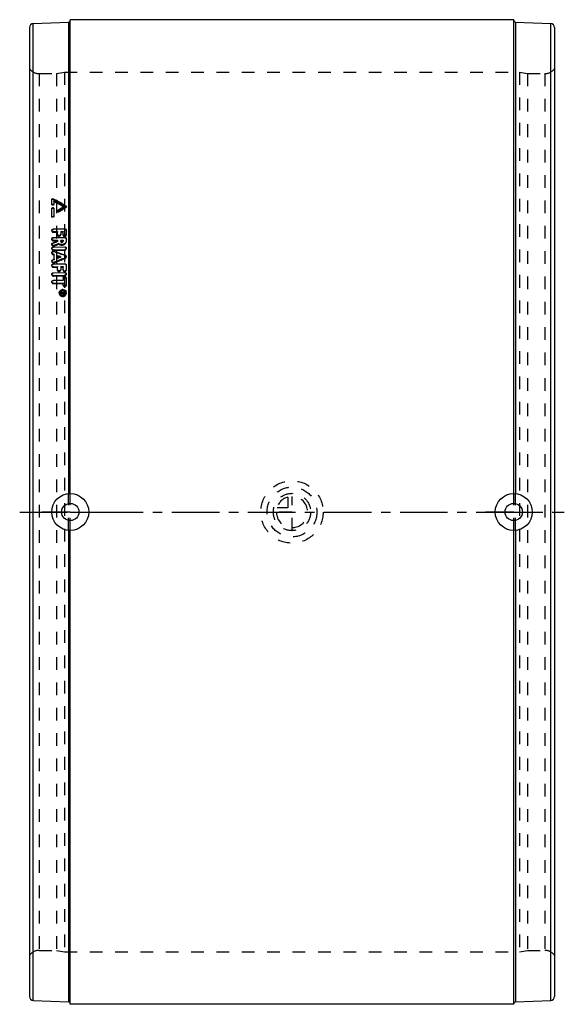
# Model space of a CAD drawing. Header units: millimetres. Extents: x 360 to 640, y 247 to 753.
import ezdxf

# ---------------------------------------------------------------- set-up
doc = ezdxf.new("R2010")
doc.units = ezdxf.units.MM
doc.header["$LTSCALE"] = 65.185185
doc.linetypes.add('CENTER', pattern=[0.6, 0.375, -0.075, 0.075, -0.075])
doc.linetypes.add('HIDDEN', pattern=[0.2, 0.1, -0.1])
for name, color, linetype in [('BOHRUNG', 7, 'CONTINUOUS'), ('KOERPER', 7, 'CONTINUOUS'), ('KONST.EL_MIT_GEO', 7, 'CONTINUOUS'), ('KURVEN', 7, 'CONTINUOUS'), ('L1', 7, 'CONTINUOUS')]:
    doc.layers.add(name, color=color, linetype=linetype)

msp = doc.modelspace()

# ---------------------------------------------------------------- linework, layer by layer
at = {"layer": 'BOHRUNG', "color": 8, "linetype": 'HIDDEN'}
for p, q in [((370.01, 725.3), (379, 725.3)), ((621, 725.3), (629.99, 725.3)), ((370.01, 274.7), (379, 274.7)), ((621, 274.7), (629.99, 274.7))]:
    msp.add_line(p, q, dxfattribs=at)
at = {"layer": 'KOERPER', "color": 7, "linetype": 'Continuous'}
for p, q in [((614, 753), (386, 753)), ((614, 247), (386, 247))]:
    msp.add_line(p, q, dxfattribs=at)
at = {"layer": 'KONST.EL_MIT_GEO', "color": 7, "linetype": 'Continuous'}
for p, q in [((365, 749), (365, 251)), ((366.91, 751), (385.04, 751.79)), ((366.91, 249), (366.91, 751)), ((385.04, 751.79), (385.04, 509.45)), ((386, 509.5), (386, 753)), ((614, 509.5), (614, 753)), ((614.96, 751.79), (614.96, 509.45)), ((614.96, 751.79), (633.09, 751)), ((633.09, 249), (633.09, 751)), ((635, 749), (635, 251)), ((376.49, 658.35), (376.49, 660.64)), ((377.3, 660.65), (377.28, 660.97)), ((377.28, 660.97), (378, 660.57)), ((377.3, 660.65), (378.02, 660.25)), ((377.48, 659.91), (377.48, 658.37)), ((378.63, 659.27), (377.48, 659.91)), ((378, 660.57), (378.53, 660.29)), ((378.02, 660.25), (378.4, 660.05)), ((378.4, 660.05), (378.75, 659.86)), ((378.53, 660.29), (378.72, 660.18)), ((381.61, 658.59), (383.08, 657.78)), ((376.49, 652.12), (376.49, 656.03)), ((377.48, 656.06), (377.48, 652.15)), ((379.56, 655.14), (380.08, 655.46)), ((379.59, 654.83), (379.56, 655.14)), ((379.59, 654.83), (380.62, 655.46)), ((380.08, 655.46), (381.11, 656.09)), ((381.36, 655.27), (380.16, 654.53)), ((380.62, 655.46), (381.65, 656.1)), ((381.11, 656.09), (382.67, 657.04)), ((381.65, 656.1), (382.69, 656.73)), ((382.67, 657.04), (382.09, 657.36)), ((383.1, 656.34), (382.57, 656.01)), ((382.69, 656.73), (382.67, 657.04)), ((383.08, 657.78), (383.22, 657.69)), ((383.1, 657.46), (383.8, 657.07)), ((383.18, 656.39), (383.1, 656.34)), ((383.78, 656.75), (383.18, 656.39)), ((383.22, 657.69), (383.78, 657.38)), ((383.8, 657.07), (383.78, 657.38)), ((377.34, 645.47), (383.13, 645.62)), ((377.34, 645.47), (377.36, 645.19)), ((377.34, 644.09), (379.39, 644.14)), ((383.16, 645.33), (377.36, 645.19)), ((379.39, 642.75), (379.39, 644.14)), ((379.39, 644.14), (379.41, 643.85)), ((381.08, 644.18), (382.29, 644.21)), ((381.08, 644.18), (381.08, 642.79)), ((382.29, 642.59), (382.29, 644.21)), ((383.13, 645.62), (383.16, 645.33)), ((383.98, 644.95), (383.98, 642.63)), ((376.98, 638.23), (377, 637.95)), ((378.34, 638.51), (377, 637.95)), ((377.34, 641.06), (383.13, 641.2)), ((377.34, 641.06), (377.36, 640.78)), ((377.34, 639.66), (379.39, 639.71)), ((383.16, 640.92), (377.36, 640.78)), ((378.87, 638.73), (378.34, 638.51)), ((380.09, 637.95), (378.49, 637.29)), ((379.14, 638.84), (378.87, 638.73)), ((378.99, 639.06), (379.39, 639.22)), ((379.41, 638.95), (379.14, 638.84)), ((379.39, 639.22), (379.39, 639.71)), ((379.39, 639.22), (379.41, 638.95)), ((381.08, 639.75), (382.29, 639.78)), ((381.08, 639.75), (381.08, 639.36)), ((382.29, 639.39), (382.29, 639.78)), ((383.13, 641.2), (383.16, 640.92)), ((383.98, 640.52), (383.98, 639.43)), ((377.11, 632.6), (377, 632.64)), ((377.69, 632.4), (377.11, 632.6)), ((377.34, 636.17), (383.13, 636.31)), ((377.34, 636.17), (377.36, 635.9)), ((377.34, 634.74), (383.13, 634.88)), ((383.16, 636.04), (377.36, 635.9)), ((377.68, 633.97), (377.7, 633.71)), ((378.49, 637.29), (377.7, 636.96)), ((381.44, 632.4), (380.92, 632.58)), ((381.54, 632.62), (383.48, 631.94)), ((383.13, 636.31), (383.16, 636.04)), ((377, 629.62), (377.69, 629.9)), ((377, 629.62), (377.02, 629.36)), ((377.71, 629.64), (377.02, 629.36)), ((377.34, 627.5), (383.13, 627.63)), ((377.34, 627.5), (377.36, 627.25)), ((378.32, 628.56), (377.68, 628.3)), ((377.69, 629.9), (377.69, 632.4)), ((377.69, 632.4), (377.71, 632.14)), ((377.69, 629.9), (377.71, 629.64)), ((379.39, 631.8), (379.39, 630.57)), ((379.66, 631.71), (379.39, 631.8)), ((379.39, 630.57), (381.03, 631.23)), ((379.39, 630.57), (379.41, 630.31)), ((379.96, 630.53), (379.41, 630.31)), ((381.05, 630.96), (379.96, 630.53)), ((381.54, 629.85), (380.9, 629.59)), ((381.03, 631.23), (381.05, 630.96)), ((382.83, 630.36), (381.54, 629.85)), ((383.48, 630.62), (382.83, 630.36)), ((383.5, 631.68), (382.85, 631.91)), ((383.13, 627.63), (383.16, 627.38)), ((383.48, 631.94), (383.5, 631.68)), ((377.34, 626.04), (379.39, 626.08)), ((377.34, 622.98), (383.13, 623.1)), ((377.34, 622.98), (377.36, 622.73)), ((383.16, 627.38), (377.36, 627.25)), ((383.16, 622.86), (377.36, 622.73)), ((379.39, 624.61), (379.39, 626.08)), ((379.39, 626.08), (379.41, 625.83)), ((379.39, 624.61), (379.41, 624.36)), ((381.08, 626.12), (382.29, 626.15)), ((381.08, 626.12), (381.08, 624.65)), ((382.29, 624.56), (382.29, 626.15)), ((382.29, 626.15), (382.31, 625.89)), ((382.29, 624.56), (382.31, 624.31)), ((383.13, 623.1), (383.16, 622.86)), ((383.98, 626.92), (383.98, 624.6)), ((383.98, 626.92), (384, 626.66)), ((377.34, 621.49), (383.13, 621.62)), ((377.34, 619.1), (382.29, 619.2)), ((377.34, 619.1), (377.36, 618.86)), ((377.34, 617.6), (382.29, 617.7)), ((382.31, 618.97), (377.36, 618.86)), ((382.29, 620.11), (382.31, 618.97)), ((382.29, 620.11), (382.31, 619.87)), ((382.29, 619.2), (382.31, 618.97)), ((382.29, 616.79), (382.29, 617.7)), ((382.29, 617.7), (382.31, 617.47)), ((383.98, 620.15), (383.98, 616.83)), ((383.98, 620.15), (384, 619.91)), ((380.74, 612.52), (380.74, 612.48)), ((381.15, 613.02), (383.13, 613.06)), ((381.15, 612.76), (381.15, 613.02)), ((381.15, 613.02), (381.18, 612.79)), ((381.15, 612.76), (381.98, 612.78)), ((381.15, 612.52), (381.43, 612.58)), ((381.15, 612.26), (381.15, 612.52)), ((381.15, 612.52), (381.17, 612.34)), ((381.3, 612.3), (381.15, 612.26)), ((381.6, 612.36), (381.3, 612.3)), ((381.43, 612.58), (381.84, 612.67)), ((381.75, 612.39), (381.6, 612.36)), ((382.04, 612.46), (381.75, 612.39)), ((381.84, 612.67), (381.98, 612.7)), ((381.98, 612.7), (381.98, 612.78)), ((381.98, 612.78), (382, 612.48)), ((382, 612.56), (382, 612.48)), ((382.26, 612.81), (382.04, 612.81)), ((382.26, 612.79), (382.85, 612.8)), ((382.26, 612.79), (382.26, 612.66)), ((382.26, 612.66), (382.27, 612.58)), ((382.28, 612.52), (382.29, 612.44)), ((382.29, 616.79), (382.31, 616.56)), ((382.41, 612.54), (382.43, 612.31)), ((382.41, 612.54), (382.71, 612.54)), ((382.41, 612.28), (382.71, 612.29)), ((382.71, 612.54), (382.73, 612.32)), ((383.16, 612.83), (382.85, 612.83)), ((382.85, 612.67), (382.85, 612.8)), ((382.85, 612.8), (382.86, 612.72)), ((382.85, 612.67), (382.87, 612.45)), ((382.87, 612.57), (382.87, 612.45)), ((383.13, 613.06), (383.13, 612.68)), ((383.56, 612.72), (383.55, 612.79)), ((385.04, 490.55), (385.04, 248.21)), ((386, 247), (386, 490.5)), ((614, 247), (614, 490.5)), ((614.96, 490.55), (614.96, 248.21)), ((366.91, 249), (385.04, 248.21)), ((614.96, 248.21), (633.09, 249))]:
    msp.add_line(p, q, dxfattribs=at)
at = {"layer": 'KONST.EL_MIT_GEO', "color": 8, "linetype": 'HIDDEN'}
for p, q in [((370.01, 725.3), (370.01, 274.7)), ((379, 725.3), (383, 726.1)), ((379, 725.3), (379, 274.7)), ((383, 726.1), (383, 273.9)), ((383, 726.1), (617, 726.1)), ((617, 726.1), (617, 273.9)), ((617, 726.1), (621, 725.3)), ((621, 725.3), (621, 274.7)), ((629.99, 725.3), (629.99, 274.7)), ((376.51, 660.32), (376.49, 660.64)), ((376.51, 658.03), (376.49, 658.35)), ((376.51, 658.03), (376.49, 658.35)), ((377.5, 659.59), (377.48, 659.91)), ((377.48, 658.37), (377.5, 658.06)), ((377.5, 658.06), (377.48, 658.37)), ((376.51, 655.72), (376.49, 656.03)), ((377.5, 655.75), (377.48, 656.06)), ((379.37, 654.8), (379.39, 654.49)), ((380.18, 654.22), (380.16, 654.53)), ((383.8, 656.44), (383.78, 656.75)), ((384, 656.78), (383.98, 657.1)), ((376.51, 651.82), (376.49, 652.12)), ((376.51, 651.82), (376.49, 652.12)), ((377.48, 652.15), (377.5, 651.85)), ((377.5, 651.85), (377.48, 652.15)), ((376.49, 644.72), (376.51, 644.43)), ((377.34, 644.09), (377.36, 643.8)), ((377.36, 643.8), (379.41, 643.85)), ((379.39, 642.75), (379.41, 642.46)), ((379.39, 642.75), (379.41, 642.46)), ((381.08, 644.18), (381.11, 643.9)), ((381.11, 642.51), (381.08, 642.79)), ((381.08, 642.79), (381.11, 642.51)), ((381.11, 643.9), (382.31, 643.93)), ((382.29, 644.21), (382.31, 643.93)), ((383.98, 644.95), (384, 644.66)), ((384, 642.34), (383.98, 642.63)), ((383.98, 642.63), (384, 642.34)), ((376.49, 640.3), (376.51, 640.02)), ((377.34, 639.66), (377.36, 639.38)), ((377.36, 639.38), (379.41, 639.43)), ((379.39, 639.71), (379.41, 639.43)), ((379.39, 639.22), (379.41, 638.95)), ((380.09, 637.95), (380.11, 637.68)), ((381.08, 639.75), (381.11, 639.47)), ((381.11, 639.08), (381.08, 639.36)), ((381.08, 639.36), (381.11, 639.08)), ((381.11, 639.47), (382.31, 639.5)), ((382.29, 642.59), (382.31, 642.3)), ((382.29, 642.59), (382.31, 642.3)), ((382.29, 639.78), (382.31, 639.5)), ((382.29, 639.39), (382.31, 639.11)), ((382.29, 639.39), (382.31, 639.11)), ((383.98, 640.52), (384, 640.24)), ((384, 639.15), (383.98, 639.43)), ((383.98, 639.43), (384, 639.15)), ((376.49, 637.52), (376.51, 637.25)), ((376.49, 635.39), (376.51, 635.12)), ((376.49, 633.24), (376.51, 632.98)), ((377, 632.64), (377.02, 632.38)), ((377.34, 634.74), (377.36, 634.48)), ((377.36, 634.48), (383.16, 634.61)), ((377.7, 636.96), (377.72, 636.69)), ((383.13, 634.88), (383.16, 634.61)), ((384, 635.39), (383.98, 635.66)), ((376.49, 628.88), (376.51, 628.63)), ((377.02, 632.38), (377.71, 632.14)), ((377.68, 628.3), (377.7, 628.05)), ((377.69, 629.9), (377.71, 629.64)), ((379.39, 631.8), (379.41, 631.54)), ((379.41, 630.31), (379.39, 630.57)), ((383.48, 630.62), (383.5, 630.36)), ((384, 631.08), (383.98, 631.34)), ((376.49, 626.7), (376.51, 626.45)), ((377.34, 626.04), (377.36, 625.79)), ((377.36, 625.79), (379.41, 625.83)), ((379.39, 624.61), (379.41, 624.36)), ((381.08, 626.12), (381.11, 625.87)), ((381.11, 624.4), (381.08, 624.65)), ((381.08, 624.65), (381.11, 624.4)), ((381.11, 625.87), (382.31, 625.89)), ((382.29, 624.56), (382.31, 624.31)), ((384, 624.35), (383.98, 624.6)), ((383.98, 624.6), (384, 624.35)), ((384, 622.19), (383.98, 622.43)), ((376.49, 622.16), (376.51, 621.92)), ((376.49, 618.28), (376.51, 618.04)), ((377.34, 621.49), (377.36, 621.25)), ((377.34, 617.6), (377.36, 617.37)), ((377.36, 621.25), (383.16, 621.38)), ((377.36, 617.37), (382.31, 617.47)), ((383.13, 621.62), (383.16, 621.38)), ((380.31, 612.48), (380.33, 612.26)), ((380.74, 612.48), (380.76, 612.3)), ((381.15, 612.76), (381.18, 612.54)), ((381.15, 612.76), (381.18, 612.54)), ((381.15, 612.26), (381.18, 612.04)), ((381.15, 612.26), (381.18, 612.04)), ((381.17, 612.34), (381.18, 612.3)), ((382.04, 612.81), (381.18, 612.79)), ((381.18, 612.54), (382, 612.56)), ((382, 612.48), (381.18, 612.3)), ((382.04, 612.46), (382.07, 612.23)), ((382.85, 612.83), (382.26, 612.81)), ((382.26, 612.79), (382.26, 612.66)), ((382.27, 612.58), (382.28, 612.52)), ((382.29, 616.79), (382.31, 616.56)), ((382.29, 612.56), (382.87, 612.57)), ((382.29, 612.44), (382.29, 612.56)), ((382.41, 612.28), (382.43, 612.06)), ((382.73, 612.32), (382.43, 612.31)), ((382.71, 612.29), (382.73, 612.07)), ((382.86, 612.72), (382.87, 612.65)), ((383.13, 613.06), (383.16, 612.83)), ((383.16, 612.45), (383.13, 612.68)), ((383.13, 612.68), (383.16, 612.45)), ((383.57, 612.57), (383.56, 612.72)), ((384, 616.59), (383.98, 616.83)), ((383.98, 616.83), (384, 616.59)), ((384, 612.61), (383.98, 612.83)), ((381.18, 612.04), (382.07, 612.23)), ((382.43, 612.06), (382.73, 612.07)), ((385.04, 490.55), (385.04, 509.45)), ((386, 490.5), (386, 509.5)), ((614, 490.5), (614, 509.5)), ((614.96, 490.55), (614.96, 509.45)), ((379, 274.7), (383, 273.9)), ((383, 273.9), (617, 273.9)), ((617, 273.9), (621, 274.7))]:
    msp.add_line(p, q, dxfattribs=at)
at = {"layer": 'KONST.EL_MIT_GEO', "color": 2, "linetype": 'CENTER'}
for p, q in [((386, 500), (371.5, 500)), ((386, 500), (400.5, 500)), ((614, 500), (599.5, 500)), ((614, 500), (628.5, 500))]:
    msp.add_line(p, q, dxfattribs=at)
at = {"layer": 'KONST.EL_MIT_GEO', "color": 7, "linetype": 'Continuous'}
for centre, radius in [((386, 500), 9.5), ((614, 500), 9.5), ((386, 500), 4.45), ((614, 500), 4.45)]:
    msp.add_circle(centre, radius, dxfattribs=at)
for centre, radius, start, end in [((367, 749), 2, 92.5, 180), ((385, 752.79), 1, 272.5, 330.8333), ((615, 752.79), 1, 180, 267.5), ((633, 749), 2, 0, 87.5), ((-71.8, -159.02), 934.07, 60.92683, 61.16924), ((-66.28, -151.72), 925.85, 61.06848, 61.27256), ((-65.26, -151.85), 925.21, 61.16841, 61.32147), ((-69.89, -160.28), 934.83, 61.01561, 61.16841), ((383.53, 657.17), 0.481, 301.4337, 313.3855), ((379.96, 642.75), 0.575, 180.0752, 192.6079), ((383.18, 644.32), 1.01, 82.7797, 91.4132), ((382.86, 642.59), 0.577, 180.0748, 192.5914), ((381.76, 639.87), 2.39, 297.9472, 303.2838), ((383.18, 639.93), 0.996, 82.6081, 91.3678), ((383.11, 635.87), 0.988, 271.3943, 280.365), ((383.18, 635.06), 0.983, 82.1372, 91.3164), ((377.1, 628.93), 0.608, 184.7399, 195.9782), ((383.16, 631.4), 0.846, 291.7926, 300.4118), ((383.23, 630.92), 0.805, 61.2772, 70.6098), ((383.37, 631.29), 0.612, 354.8068, 4.3568), ((380.03, 624.61), 0.64, 180.0706, 192.2487), ((382.93, 624.56), 0.641, 180.064, 191.9017), ((383.18, 626.42), 0.958, 82.1162, 91.2283), ((383.18, 621.91), 0.949, 81.6653, 91.1803), ((383.11, 622.57), 0.953, 271.2667, 280.5655), ((383.26, 622.4), 0.729, 326.492, 336.9108), ((381.78, 612.62), 1.48, 185.3143, 200.1615), ((381.87, 612.38), 1.54, 156.3544, 165.664), ((381.92, 612.57), 1.62, 147.9931, 154.3049), ((381.96, 612.55), 1.67, 139.1749, 147.9823), ((381.88, 612.63), 1.15, 174.9474, 185.2602), ((382.19, 612.28), 2.02, 91.1803, 99.2852), ((382.17, 612.38), 1.54, 83.2731, 91.102), ((382.2, 612.07), 2, 83.1193, 91.1044), ((382.95, 616.79), 0.665, 180.0615, 191.7211), ((382.31, 612.61), 1.28, 42.8471, 51.7684), ((382.3, 612.27), 1.79, 51.5998, 60.1143), ((382.35, 612.65), 1.22, 33.5602, 42.7819), ((382.37, 612.66), 1.19, 24.0211, 33.5569), ((382.38, 612.37), 1.66, 42.7621, 51.6018), ((382.43, 612.69), 1.13, 354.9529, 24.0143), ((382.44, 612.42), 1.58, 33.5141, 42.6986), ((382.51, 612.69), 1.47, 5.2992, 24.7589), ((381.82, 612.64), 1.52, 200.1609, 204.6893), ((381.96, 612.45), 1.22, 213.4321, 222.5815), ((382, 612.48), 1.27, 222.6166, 229.4403), ((382.11, 612.9), 1.51, 248.2898, 254.8499), ((382.12, 612.95), 1.56, 254.8397, 263.2269), ((382.12, 612.92), 1.53, 263.2045, 271.0759), ((382.14, 612.7), 1.53, 263.0396, 271.0744), ((382.1, 613.01), 2, 271.1486, 279.3131), ((382.14, 612.9), 1.5, 294.2468, 304.4569), ((382.18, 612.85), 1.44, 304.4849, 310.1013), ((382.32, 612.5), 1.26, 327.2531, 331.5076), ((382.27, 612.81), 1.74, 312.9166, 319.2796), ((382.32, 612.76), 1.68, 319.3052, 328.0843), ((382.36, 612.74), 1.63, 328.0814, 337.1626), ((367, 251), 2, 180, 267.5), ((385, 247.21), 1, 29.1667, 87.5), ((615, 247.21), 1, 92.5, 180), ((633, 251), 2, 272.5, 360)]:
    msp.add_arc(centre, radius, start, end, dxfattribs=at)
at = {"layer": 'KONST.EL_MIT_GEO', "color": 8, "linetype": 'HIDDEN'}
for centre, radius, start, end in [((385, 752.79), 1, 330.8333, 360), ((370.01, 731.3), 6, 213.367, 270), ((629.99, 731.3), 6, 270, 326.633), ((-70.9, -159.41), 933.72, 60.93575, 61.29927), ((1105.9, -525.29), 1384.89, 121.42701, 121.60289), ((377.11, 637.3), 0.6, 176.4321, 184.4797), ((377.13, 633.03), 0.616, 173.7169, 184.8877), ((377.14, 628.68), 0.631, 175.0672, 184.7923), ((383.4, 631.03), 0.598, 4.3738, 26.0518), ((377.13, 626.5), 0.615, 172.6555, 184.8427), ((377.14, 621.97), 0.628, 173.5661, 185.0375), ((377.15, 618.1), 0.639, 174.3054, 185.2138), ((383.36, 622.13), 0.646, 5.1194, 16.1584), ((381.81, 612.4), 1.48, 165.7232, 185.2871), ((381.88, 612.41), 1.13, 185.2855, 194.3831), ((382.44, 612.46), 1.14, 355.1826, 5.2584), ((382.55, 612.47), 1.46, 5.2745, 14.4121), ((370.01, 268.7), 6, 90, 146.633), ((629.99, 268.7), 6, 33.367, 90), ((385, 247.21), 1, 0, 29.1667)]:
    msp.add_arc(centre, radius, start, end, dxfattribs=at)
at = {"layer": 'KONST.EL_MIT_GEO', "color": 7, "linetype": 'Continuous'}
for points, knots in [([(376.49, 660.64), (376.49, 660.79), (376.77, 661.08), (377.13, 661.05), (377.28, 660.97)], [0, 0, 0, 0, 0.460562, 1, 1, 1, 1]), ([(377.48, 658.37), (377.48, 658.27), (377.34, 658.05), (376.99, 657.95), (376.63, 658.02), (376.49, 658.25), (376.49, 658.35)], [0, 0, 0, 0, 0.231542, 0.504829, 0.774723, 1, 1, 1, 1]), ([(376.51, 660.32), (376.51, 660.47), (376.79, 660.76), (377.15, 660.73), (377.3, 660.65)], [0, 0, 0, 0, 0.460499, 1, 1, 1, 1]), ([(376.49, 656.03), (376.49, 656.14), (376.63, 656.36), (376.98, 656.46), (377.34, 656.38), (377.48, 656.16), (377.48, 656.06)], [0, 0, 0, 0, 0.232234, 0.504784, 0.773959, 1, 1, 1, 1]), ([(376.51, 655.72), (376.51, 655.92), (376.94, 656.26), (377.43, 656.03), (377.49, 655.83)], [0, 0, 0, 0, 0.492052, 1, 1, 1, 1]), ([(380.16, 654.53), (380.01, 654.44), (379.66, 654.39), (379.37, 654.66), (379.37, 654.8)], [0, 0, 0, 0, 0.542465, 1, 1, 1, 1]), ([(377.48, 652.15), (377.48, 652.04), (377.34, 651.82), (376.99, 651.71), (376.62, 651.8), (376.49, 652.02), (376.49, 652.12)], [0, 0, 0, 0, 0.233526, 0.504653, 0.772499, 1, 1, 1, 1]), ([(376.49, 644.72), (376.48, 644.91), (376.69, 645.34), (377.12, 645.47), (377.34, 645.47)], [0, 0, 0, 0, 0.46377, 1, 1, 1, 1]), ([(377.34, 644.09), (377.25, 644.09), (376.94, 644.11), (376.64, 644.32), (376.54, 644.52)], [0, 0, 0, 0, 0.272589, 1, 1, 1, 1]), ([(377.36, 645.19), (377.27, 645.18), (376.96, 645.14), (376.65, 644.92), (376.56, 644.71)], [0, 0, 0, 0, 0.269718, 1, 1, 1, 1]), ([(381.08, 642.79), (381.08, 642.61), (380.88, 642.24), (380.32, 642.02), (379.71, 642.12), (379.44, 642.45), (379.4, 642.62)], [0, 0, 0, 0, 0.233633, 0.497779, 0.764746, 1, 1, 1, 1]), ([(383.98, 642.63), (383.98, 642.4), (383.64, 641.91), (383.09, 641.88), (382.83, 641.95)], [0, 0, 0, 0, 0.467505, 1, 1, 1, 1]), ([(383.13, 645.62), (383.34, 645.63), (383.76, 645.52), (383.98, 645.13), (383.98, 644.95)], [0, 0, 0, 0, 0.535768, 1, 1, 1, 1]), ([(383.98, 644.81), (383.95, 644.94), (383.76, 645.2), (383.46, 645.31), (383.31, 645.32)], [0, 0, 0, 0, 0.471787, 1, 1, 1, 1]), ([(376.49, 640.3), (376.48, 640.49), (376.69, 640.92), (377.12, 641.06), (377.34, 641.06)], [0, 0, 0, 0, 0.466304, 1, 1, 1, 1]), ([(376.49, 637.52), (376.48, 637.67), (376.57, 637.98), (376.83, 638.17), (376.98, 638.23)], [0, 0, 0, 0, 0.475499, 1, 1, 1, 1]), ([(377, 637.95), (376.93, 637.93), (376.7, 637.8), (376.52, 637.53), (376.51, 637.34)], [0, 0, 0, 0, 0.271611, 1, 1, 1, 1]), ([(377.34, 639.66), (377.25, 639.65), (376.94, 639.68), (376.64, 639.89), (376.54, 640.1)], [0, 0, 0, 0, 0.271474, 1, 1, 1, 1]), ([(377.36, 640.78), (377.27, 640.78), (376.96, 640.73), (376.65, 640.51), (376.56, 640.3)], [0, 0, 0, 0, 0.268699, 1, 1, 1, 1]), ([(382.88, 637.76), (382.66, 637.64), (381.75, 637.33), (380.65, 637.51), (380.09, 637.95)], [0, 0, 0, 0, 0.256771, 1, 1, 1, 1]), ([(381.08, 639.36), (381.08, 639.23), (381.24, 638.94), (381.69, 638.83), (382.13, 638.97), (382.29, 639.25), (382.29, 639.39)], [0, 0, 0, 0, 0.231598, 0.495734, 0.762886, 1, 1, 1, 1]), ([(381.11, 639.08), (381.11, 638.94), (381.3, 638.63), (381.63, 638.58), (381.8, 638.6)], [0, 0, 0, 0, 0.463677, 1, 1, 1, 1]), ([(381.8, 638.6), (381.93, 638.62), (382.18, 638.73), (382.31, 638.99), (382.31, 639.11)], [0, 0, 0, 0, 0.528031, 1, 1, 1, 1]), ([(382.83, 641.95), (382.77, 641.97), (382.53, 642.06), (382.34, 642.28), (382.3, 642.46)], [0, 0, 0, 0, 0.27227, 1, 1, 1, 1]), ([(383.98, 639.43), (383.98, 639.13), (383.8, 638.5), (383.34, 638.05), (383.07, 637.87)], [0, 0, 0, 0, 0.480599, 1, 1, 1, 1]), ([(383.13, 641.2), (383.34, 641.21), (383.76, 641.1), (383.98, 640.71), (383.98, 640.52)], [0, 0, 0, 0, 0.533164, 1, 1, 1, 1]), ([(383.98, 640.39), (383.95, 640.53), (383.76, 640.79), (383.46, 640.9), (383.31, 640.92)], [0, 0, 0, 0, 0.473811, 1, 1, 1, 1]), ([(376.49, 635.39), (376.48, 635.59), (376.68, 636.02), (377.12, 636.17), (377.34, 636.17)], [0, 0, 0, 0, 0.468952, 1, 1, 1, 1]), ([(376.49, 633.24), (376.48, 633.35), (376.53, 633.6), (376.88, 633.95), (377.29, 634.05), (377.54, 634.01)], [0, 0, 0, 0, 0.229936, 0.476785, 1, 1, 1, 1]), ([(376.81, 637.04), (376.77, 637.07), (376.61, 637.18), (376.5, 637.38), (376.49, 637.52)], [0, 0, 0, 0, 0.267035, 1, 1, 1, 1]), ([(377, 632.64), (376.86, 632.69), (376.62, 632.84), (376.5, 633.11), (376.49, 633.24)], [0, 0, 0, 0, 0.519897, 1, 1, 1, 1]), ([(377.7, 633.71), (377.46, 633.79), (376.92, 633.75), (376.54, 633.33), (376.51, 633.1)], [0, 0, 0, 0, 0.52566, 1, 1, 1, 1]), ([(377.34, 634.74), (377.17, 634.74), (376.84, 634.81), (376.6, 635.06), (376.54, 635.19)], [0, 0, 0, 0, 0.52283, 1, 1, 1, 1]), ([(377.36, 635.9), (377.27, 635.9), (376.95, 635.85), (376.65, 635.63), (376.56, 635.41)], [0, 0, 0, 0, 0.267626, 1, 1, 1, 1]), ([(383.13, 636.31), (383.34, 636.31), (383.74, 636.21), (383.97, 635.84), (383.98, 635.66)], [0, 0, 0, 0, 0.529328, 1, 1, 1, 1]), ([(383.98, 635.53), (383.91, 635.72), (383.67, 635.95), (383.39, 636.02), (383.31, 636.03)], [0, 0, 0, 0, 0.727565, 1, 1, 1, 1]), ([(376.49, 626.7), (376.47, 626.9), (376.67, 627.34), (377.11, 627.5), (377.34, 627.5)], [0, 0, 0, 0, 0.473267, 1, 1, 1, 1]), ([(376.49, 628.88), (376.48, 629.03), (376.57, 629.36), (376.84, 629.56), (377, 629.62)], [0, 0, 0, 0, 0.478575, 1, 1, 1, 1]), ([(377.02, 629.36), (376.95, 629.33), (376.71, 629.2), (376.53, 628.94), (376.51, 628.74)], [0, 0, 0, 0, 0.268953, 1, 1, 1, 1]), ([(383.13, 627.63), (383.34, 627.63), (383.77, 627.51), (383.98, 627.11), (383.98, 626.92)], [0, 0, 0, 0, 0.526032, 1, 1, 1, 1]), ([(383.48, 631.94), (383.54, 631.92), (383.79, 631.8), (383.96, 631.54), (383.98, 631.34)], [0, 0, 0, 0, 0.269408, 1, 1, 1, 1]), ([(376.49, 622.16), (376.47, 622.36), (376.67, 622.81), (377.11, 622.97), (377.34, 622.98)], [0, 0, 0, 0, 0.475339, 1, 1, 1, 1]), ([(377.34, 626.04), (377.14, 626.03), (376.73, 626.14), (376.51, 626.52), (376.49, 626.7)], [0, 0, 0, 0, 0.524833, 1, 1, 1, 1]), ([(377.36, 627.25), (377.27, 627.25), (376.95, 627.2), (376.65, 626.96), (376.56, 626.74)], [0, 0, 0, 0, 0.26586, 1, 1, 1, 1]), ([(377.36, 622.73), (377.19, 622.73), (376.86, 622.63), (376.62, 622.37), (376.56, 622.22)], [0, 0, 0, 0, 0.51649, 1, 1, 1, 1]), ([(381.08, 624.65), (381.08, 624.47), (380.89, 624.08), (380.32, 623.84), (379.71, 623.96), (379.44, 624.3), (379.4, 624.48)], [0, 0, 0, 0, 0.238531, 0.498855, 0.76105, 1, 1, 1, 1]), ([(382.97, 623.85), (382.82, 623.88), (382.51, 624), (382.33, 624.28), (382.3, 624.43)], [0, 0, 0, 0, 0.519556, 1, 1, 1, 1]), ([(383.98, 624.6), (383.98, 624.38), (383.71, 623.92), (383.21, 623.82), (382.97, 623.85)], [0, 0, 0, 0, 0.476499, 1, 1, 1, 1]), ([(383.13, 623.1), (383.34, 623.1), (383.74, 622.99), (383.96, 622.62), (383.98, 622.43)], [0, 0, 0, 0, 0.522972, 1, 1, 1, 1]), ([(383.98, 626.82), (383.95, 626.96), (383.76, 627.23), (383.46, 627.35), (383.31, 627.37)], [0, 0, 0, 0, 0.479371, 1, 1, 1, 1]), ([(383.98, 622.31), (383.94, 622.45), (383.76, 622.71), (383.46, 622.82), (383.31, 622.85)], [0, 0, 0, 0, 0.480974, 1, 1, 1, 1]), ([(376.49, 618.28), (376.47, 618.48), (376.67, 618.93), (377.11, 619.09), (377.34, 619.1)], [0, 0, 0, 0, 0.477022, 1, 1, 1, 1]), ([(377.34, 621.49), (377.14, 621.49), (376.73, 621.6), (376.51, 621.98), (376.49, 622.16)], [0, 0, 0, 0, 0.522788, 1, 1, 1, 1]), ([(377.34, 617.6), (377.14, 617.6), (376.73, 617.72), (376.51, 618.09), (376.49, 618.28)], [0, 0, 0, 0, 0.521128, 1, 1, 1, 1]), ([(377.36, 618.86), (377.19, 618.86), (376.85, 618.76), (376.62, 618.5), (376.56, 618.35)], [0, 0, 0, 0, 0.515344, 1, 1, 1, 1]), ([(382.29, 620.11), (382.29, 620.33), (382.55, 620.79), (383.05, 620.89), (383.29, 620.86)], [0, 0, 0, 0, 0.478184, 1, 1, 1, 1]), ([(383.27, 620.62), (383.04, 620.65), (382.56, 620.53), (382.31, 620.08), (382.31, 619.87)], [0, 0, 0, 0, 0.521997, 1, 1, 1, 1]), ([(383.98, 620.07), (383.95, 620.22), (383.75, 620.5), (383.43, 620.61), (383.27, 620.62)], [0, 0, 0, 0, 0.481379, 1, 1, 1, 1]), ([(383.56, 620.77), (383.69, 620.72), (383.9, 620.54), (383.98, 620.27), (383.98, 620.15)], [0, 0, 0, 0, 0.513526, 1, 1, 1, 1]), ([(381.63, 613.99), (381.49, 613.95), (381.01, 613.76), (380.61, 613.35), (380.46, 613)], [0, 0, 0, 0, 0.261745, 1, 1, 1, 1]), ([(380.7, 613.64), (380.91, 613.89), (381.31, 614.15), (381.75, 614.25), (381.86, 614.27)], [0, 0, 0, 0, 0.742862, 1, 1, 1, 1]), ([(381.53, 613.78), (381.32, 613.69), (380.94, 613.4), (380.76, 612.95), (380.74, 612.73)], [0, 0, 0, 0, 0.51392, 1, 1, 1, 1]), ([(383.98, 616.83), (383.98, 616.64), (383.79, 616.25), (383.22, 616), (382.6, 616.13), (382.34, 616.47), (382.3, 616.66)], [0, 0, 0, 0, 0.240398, 0.499377, 0.759816, 1, 1, 1, 1]), ([(382.68, 614.24), (382.81, 614.2), (383.28, 614.03), (383.69, 613.65), (383.84, 613.31)], [0, 0, 0, 0, 0.262786, 1, 1, 1, 1]), ([(381.61, 611.07), (381.48, 611.11), (381, 611.28), (380.6, 611.66), (380.44, 612)], [0, 0, 0, 0, 0.26249, 1, 1, 1, 1]), ([(380.83, 612.17), (380.93, 611.94), (381.17, 611.68), (381.47, 611.53), (381.55, 611.5)], [0, 0, 0, 0, 0.73953, 1, 1, 1, 1])]:
    msp.add_open_spline(points, degree=3, knots=knots, dxfattribs=at)
at = {"layer": 'KONST.EL_MIT_GEO', "color": 8, "linetype": 'HIDDEN'}
for points, knots in [([(377.5, 658.06), (377.5, 657.96), (377.36, 657.73), (377.01, 657.63), (376.65, 657.71), (376.51, 657.93), (376.51, 658.03)], [0, 0, 0, 0, 0.231171, 0.503425, 0.774844, 1, 1, 1, 1]), ([(377.49, 655.83), (377.49, 655.82), (377.5, 655.79), (377.5, 655.76), (377.5, 655.75)], [0, 0, 0, 0, 0.503371, 1, 1, 1, 1]), ([(380.18, 654.22), (380.03, 654.13), (379.68, 654.09), (379.4, 654.35), (379.39, 654.49)], [0, 0, 0, 0, 0.542293, 1, 1, 1, 1]), ([(384, 656.78), (384.01, 656.69), (383.94, 656.54), (383.83, 656.46), (383.8, 656.44)], [0, 0, 0, 0, 0.725535, 1, 1, 1, 1]), ([(377.5, 651.85), (377.5, 651.74), (377.36, 651.52), (377.01, 651.41), (376.65, 651.49), (376.51, 651.72), (376.51, 651.82)], [0, 0, 0, 0, 0.233142, 0.503261, 0.77262, 1, 1, 1, 1]), ([(376.51, 644.43), (376.53, 644.26), (376.76, 643.89), (377.16, 643.8), (377.36, 643.8)], [0, 0, 0, 0, 0.465346, 1, 1, 1, 1]), ([(376.51, 640.02), (376.53, 639.84), (376.76, 639.47), (377.16, 639.37), (377.36, 639.38)], [0, 0, 0, 0, 0.467871, 1, 1, 1, 1]), ([(379.41, 642.46), (379.41, 642.28), (379.63, 641.89), (380.26, 641.73), (380.88, 641.92), (381.11, 642.32), (381.11, 642.51)], [0, 0, 0, 0, 0.230608, 0.495918, 0.76412, 1, 1, 1, 1]), ([(380.11, 637.68), (380.45, 637.42), (381.3, 637.11), (382.62, 637.24), (383.69, 637.97), (384, 638.77), (384, 639.15)], [0, 0, 0, 0, 0.255348, 0.521135, 0.772573, 1, 1, 1, 1]), ([(382.31, 642.3), (382.31, 642.12), (382.53, 641.73), (383.16, 641.57), (383.78, 641.76), (384, 642.16), (384, 642.34)], [0, 0, 0, 0, 0.230685, 0.495925, 0.764054, 1, 1, 1, 1]), ([(376.51, 637.25), (376.52, 637.14), (376.62, 636.9), (377.04, 636.61), (377.48, 636.59), (377.72, 636.69)], [0, 0, 0, 0, 0.228131, 0.476307, 1, 1, 1, 1]), ([(376.51, 635.12), (376.53, 634.94), (376.75, 634.58), (377.16, 634.47), (377.36, 634.48)], [0, 0, 0, 0, 0.470505, 1, 1, 1, 1]), ([(376.51, 632.98), (376.52, 632.85), (376.64, 632.58), (376.88, 632.43), (377.02, 632.38)], [0, 0, 0, 0, 0.479562, 1, 1, 1, 1]), ([(383.16, 634.61), (383.38, 634.62), (383.81, 634.76), (384.02, 635.2), (384, 635.39)], [0, 0, 0, 0, 0.531051, 1, 1, 1, 1]), ([(376.51, 628.63), (376.53, 628.4), (376.92, 627.96), (377.46, 627.95), (377.7, 628.05)], [0, 0, 0, 0, 0.471148, 1, 1, 1, 1]), ([(383.5, 630.36), (383.65, 630.42), (383.91, 630.61), (384.01, 630.93), (384, 631.08)], [0, 0, 0, 0, 0.522734, 1, 1, 1, 1]), ([(376.51, 626.45), (376.53, 626.27), (376.75, 625.89), (377.16, 625.78), (377.36, 625.79)], [0, 0, 0, 0, 0.474781, 1, 1, 1, 1]), ([(379.41, 624.36), (379.41, 624.17), (379.62, 623.76), (380.26, 623.58), (380.89, 623.8), (381.11, 624.21), (381.11, 624.4)], [0, 0, 0, 0, 0.235572, 0.496446, 0.759814, 1, 1, 1, 1]), ([(382.31, 624.31), (382.31, 624.12), (382.52, 623.71), (383.16, 623.53), (383.79, 623.74), (384, 624.15), (384, 624.35)], [0, 0, 0, 0, 0.235606, 0.49645, 0.759785, 1, 1, 1, 1]), ([(376.51, 621.92), (376.53, 621.74), (376.75, 621.36), (377.16, 621.25), (377.36, 621.25)], [0, 0, 0, 0, 0.476827, 1, 1, 1, 1]), ([(376.51, 618.04), (376.53, 617.86), (376.75, 617.48), (377.16, 617.37), (377.36, 617.37)], [0, 0, 0, 0, 0.478486, 1, 1, 1, 1]), ([(383.16, 621.38), (383.38, 621.38), (383.82, 621.54), (384.02, 621.99), (384, 622.19)], [0, 0, 0, 0, 0.5247, 1, 1, 1, 1]), ([(380.34, 612.26), (380.37, 611.86), (380.85, 611.04), (381.73, 610.78), (382.17, 610.79)], [0, 0, 0, 0, 0.480866, 1, 1, 1, 1]), ([(382.17, 613.69), (381.79, 613.69), (381.04, 613.41), (380.73, 612.64), (380.76, 612.3)], [0, 0, 0, 0, 0.520759, 1, 1, 1, 1]), ([(383.57, 612.57), (383.54, 612.88), (383.18, 613.51), (382.5, 613.7), (382.17, 613.69)], [0, 0, 0, 0, 0.480514, 1, 1, 1, 1]), ([(382.17, 610.79), (382.65, 610.8), (383.63, 611.16), (384.04, 612.16), (384, 612.61)], [0, 0, 0, 0, 0.520497, 1, 1, 1, 1]), ([(382.29, 612.44), (382.29, 612.41), (382.3, 612.34), (382.38, 612.33), (382.4, 612.34)], [0, 0, 0, 0, 0.516733, 1, 1, 1, 1]), ([(382.31, 616.56), (382.31, 616.37), (382.52, 615.95), (383.16, 615.76), (383.79, 615.98), (384, 616.4), (384, 616.59)], [0, 0, 0, 0, 0.23742, 0.49668, 0.758245, 1, 1, 1, 1]), ([(382.73, 612.07), (382.84, 612.07), (383.05, 612.15), (383.16, 612.35), (383.16, 612.45)], [0, 0, 0, 0, 0.518647, 1, 1, 1, 1]), ([(382.73, 612.32), (382.76, 612.32), (382.83, 612.32), (382.85, 612.4), (382.84, 612.42)], [0, 0, 0, 0, 0.56845, 1, 1, 1, 1])]:
    msp.add_open_spline(points, degree=3, knots=knots, dxfattribs=at)
at = {"layer": 'KONST.EL_MIT_GEO', "color": 7, "linetype": 'Continuous'}
for points in [[(379.37, 654.8), (379.36, 654.93), (379.45, 655.07), (379.56, 655.14)], [(379.5, 654.76), (379.53, 654.79), (379.55, 654.81), (379.59, 654.83)], [(382.57, 656.01), (382.17, 655.77), (381.77, 655.52), (381.36, 655.27)], [(383.78, 657.38), (383.88, 657.33), (383.97, 657.21), (383.98, 657.1)], [(383.8, 657.07), (383.86, 657.04), (383.91, 656.99), (383.95, 656.94)], [(383.98, 657.1), (383.99, 656.99), (383.93, 656.89), (383.86, 656.82)], [(376.54, 644.52), (376.51, 644.59), (376.5, 644.65), (376.49, 644.72)], [(376.54, 640.1), (376.51, 640.16), (376.5, 640.23), (376.49, 640.3)], [(376.98, 638.23), (377.65, 638.51), (378.32, 638.78), (378.99, 639.06)], [(376.54, 635.19), (376.51, 635.26), (376.5, 635.32), (376.49, 635.39)], [(377.12, 636.92), (377.01, 636.94), (376.91, 636.98), (376.81, 637.04)], [(377.7, 636.96), (377.52, 636.89), (377.31, 636.88), (377.12, 636.92)], [(377.54, 634.01), (377.59, 634), (377.63, 633.99), (377.68, 633.97)], [(377.68, 633.97), (378.97, 633.53), (380.26, 633.07), (381.54, 632.62)], [(380.92, 632.58), (379.85, 632.96), (378.77, 633.33), (377.7, 633.71)], [(383.78, 635.15), (383.65, 635.02), (383.47, 634.93), (383.29, 634.9)], [(383.93, 635.36), (383.89, 635.28), (383.84, 635.21), (383.78, 635.15)], [(383.98, 635.66), (383.99, 635.56), (383.97, 635.46), (383.93, 635.36)], [(376.89, 628.34), (376.72, 628.43), (376.57, 628.58), (376.51, 628.77)], [(377.21, 628.25), (377.1, 628.26), (376.99, 628.3), (376.89, 628.34)], [(377.68, 628.3), (377.53, 628.24), (377.36, 628.23), (377.21, 628.25)], [(380.9, 629.59), (380.04, 629.25), (379.18, 628.9), (378.32, 628.56)], [(381.03, 631.23), (380.57, 631.39), (380.12, 631.55), (379.66, 631.71)], [(382.85, 631.91), (382.38, 632.07), (381.91, 632.24), (381.44, 632.4)], [(383.92, 631.02), (383.85, 630.88), (383.73, 630.75), (383.59, 630.67)], [(383.94, 631.3), (383.87, 631.44), (383.75, 631.55), (383.62, 631.63)], [(383.98, 631.24), (383.97, 631.16), (383.95, 631.09), (383.92, 631.02)], [(383.98, 622.43), (383.99, 622.33), (383.97, 622.21), (383.93, 622.12)], [(383.86, 622), (383.74, 621.81), (383.51, 621.67), (383.29, 621.63)], [(383.29, 620.86), (383.38, 620.84), (383.48, 620.82), (383.56, 620.77)], [(380.31, 612.48), (380.29, 612.75), (380.34, 613.04), (380.46, 613.28)], [(380.74, 612.52), (380.75, 612.4), (380.78, 612.28), (380.83, 612.17)], [(382.14, 613.92), (381.93, 613.92), (381.72, 613.87), (381.53, 613.78)], [(382.17, 614.07), (381.98, 614.07), (381.8, 614.04), (381.63, 613.99)], [(382.14, 612.36), (382.1, 612.39), (382.07, 612.42), (382.04, 612.46)], [(382.14, 614.3), (382.32, 614.3), (382.51, 614.28), (382.68, 614.24)], [(382.4, 612.28), (382.31, 612.28), (382.21, 612.31), (382.14, 612.36)], [(382.26, 612.66), (382.26, 612.6), (382.34, 612.53), (382.41, 612.54)], [(382.74, 613.81), (382.62, 613.86), (382.49, 613.89), (382.35, 613.91)], [(383.19, 613.81), (382.96, 613.94), (382.7, 614.03), (382.44, 614.06)], [(382.71, 612.54), (382.75, 612.54), (382.78, 612.56), (382.81, 612.58)], [(382.85, 612.32), (382.81, 612.3), (382.76, 612.29), (382.71, 612.29)], [(383.1, 613.61), (382.99, 613.69), (382.87, 613.76), (382.74, 613.81)], [(382.81, 612.58), (382.83, 612.6), (382.85, 612.64), (382.85, 612.67)], [(383.13, 612.68), (383.13, 612.52), (383, 612.37), (382.85, 612.32)], [(383.43, 611.9), (383.51, 612.04), (383.56, 612.2), (383.57, 612.37)], [(383.46, 612.21), (383.51, 612.33), (383.54, 612.46), (383.55, 612.58)], [(383.97, 612.83), (384, 612.59), (383.96, 612.33), (383.86, 612.11)], [(380.79, 612.13), (380.82, 612), (380.88, 611.88), (380.95, 611.77)], [(381.17, 611.52), (381.39, 611.33), (381.67, 611.22), (381.95, 611.18)], [(382.14, 611.01), (381.96, 611.01), (381.78, 611.03), (381.61, 611.07)], [(382.14, 611.39), (382.35, 611.39), (382.57, 611.44), (382.76, 611.53)], [(382.17, 611.17), (382.37, 611.17), (382.58, 611.22), (382.77, 611.31)], [(383.46, 611.53), (383.18, 611.27), (382.8, 611.1), (382.43, 611.04)], [(382.77, 611.31), (382.9, 611.36), (383.02, 611.44), (383.13, 611.53)], [(383.1, 611.75), (383.25, 611.87), (383.38, 612.04), (383.46, 612.21)], [(383.13, 611.53), (383.23, 611.61), (383.32, 611.71), (383.39, 611.82)]]:
    msp.add_open_spline(points, degree=3, dxfattribs=at)
at = {"layer": 'KONST.EL_MIT_GEO', "color": 8, "linetype": 'HIDDEN'}
for points in [[(379.39, 654.49), (379.38, 654.54), (379.4, 654.6), (379.42, 654.65)], [(379.42, 654.65), (379.44, 654.69), (379.47, 654.73), (379.5, 654.76)], [(383.95, 656.94), (383.98, 656.89), (384, 656.84), (384, 656.78)], [(376.52, 644.59), (376.51, 644.54), (376.51, 644.48), (376.51, 644.43)], [(376.56, 644.71), (376.54, 644.67), (376.53, 644.63), (376.52, 644.59)], [(384, 644.66), (384, 644.71), (384, 644.76), (383.98, 644.81)], [(376.52, 640.16), (376.51, 640.12), (376.51, 640.07), (376.51, 640.02)], [(376.56, 640.3), (376.54, 640.25), (376.53, 640.21), (376.52, 640.16)], [(377.72, 636.69), (378.52, 637.02), (379.31, 637.35), (380.11, 637.68)], [(384, 640.24), (384, 640.29), (384, 640.34), (383.98, 640.39)], [(376.52, 635.26), (376.51, 635.22), (376.51, 635.17), (376.51, 635.12)], [(376.56, 635.41), (376.54, 635.36), (376.53, 635.31), (376.52, 635.26)], [(384, 635.39), (384, 635.44), (383.99, 635.48), (383.98, 635.53)], [(377.7, 628.05), (379.63, 628.82), (381.56, 629.59), (383.5, 630.36)], [(379.41, 631.54), (379.96, 631.35), (380.5, 631.16), (381.05, 630.96)], [(376.56, 626.74), (376.54, 626.69), (376.52, 626.64), (376.52, 626.58)], [(384, 626.66), (384, 626.72), (384, 626.77), (383.98, 626.82)], [(376.56, 622.22), (376.54, 622.17), (376.52, 622.11), (376.51, 622.05)], [(376.56, 618.35), (376.54, 618.29), (376.52, 618.23), (376.51, 618.16)], [(384, 619.91), (384, 619.96), (384, 620.02), (383.98, 620.07)], [(383.96, 612.84), (383.91, 613), (383.84, 613.15), (383.75, 613.29)], [(382.07, 612.23), (382.14, 612.12), (382.29, 612.06), (382.43, 612.06)]]:
    msp.add_open_spline(points, degree=3, dxfattribs=at)
at = {"layer": 'KURVEN', "color": 8, "linetype": 'HIDDEN'}
for p, q in [((497.8, 507.69), (497.8, 502.2)), ((500, 490.4), (500, 508)), ((497.8, 502.2), (492.31, 502.2)), ((500, 500), (490.4, 500))]:
    msp.add_line(p, q, dxfattribs=at)
for radius in [16, 12.8, 9.6]:
    msp.add_circle((500, 500), radius, dxfattribs=at)
for start, end in [(180, 90), (105.962, 164.038)]:
    msp.add_arc((500, 500), 8, start, end, dxfattribs=at)
at = {"layer": 'L1', "color": 2, "linetype": 'CENTER'}
msp.add_line((360, 500), (640, 500), dxfattribs=at)

doc.saveas('drawing.dxf')
